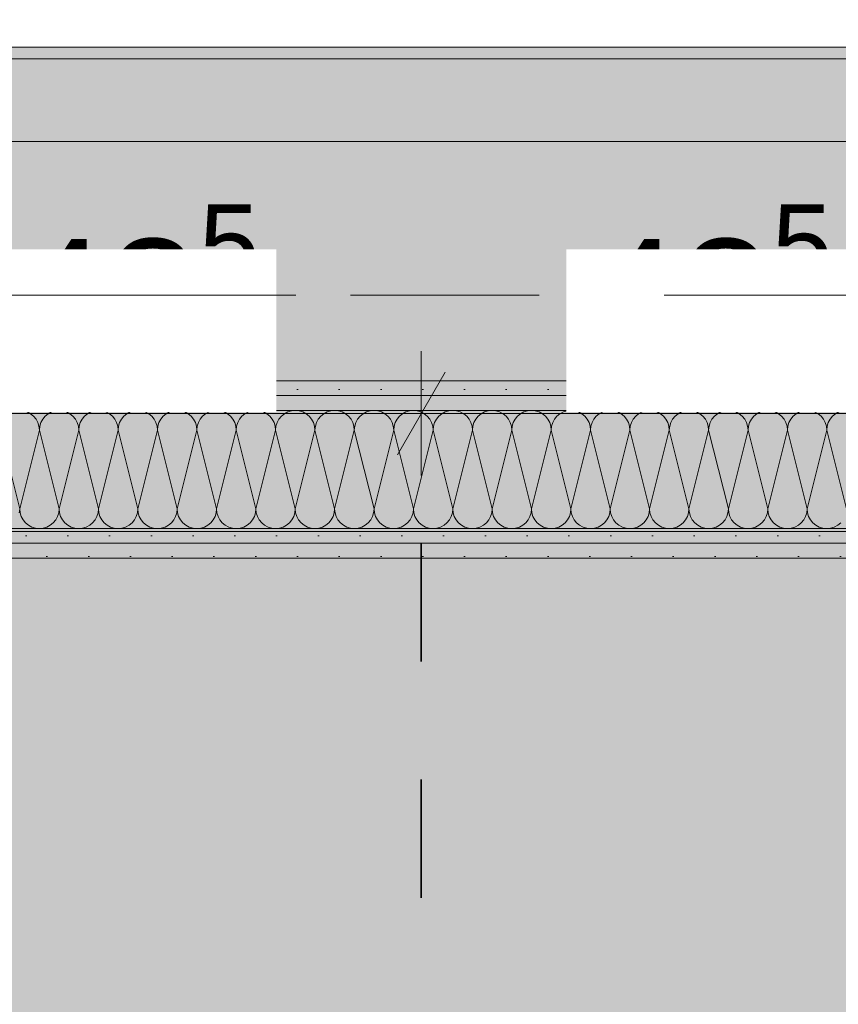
# Model space of a CAD drawing. Header units: metres. Extents: x -3.6 to 85.2, y -11 to 16.8.
# Tile 75 of 256: x 6.5 to 7.2, y 7.7 to 8.5. Entities that reach past the tile are written whole.
import ezdxf

# ---------------------------------------------------------------- set-up
doc = ezdxf.new("R2010")
doc.units = ezdxf.units.M
doc.header["$MEASUREMENT"] = 0
for name, pattern in [('Achse', [0.2, 0.1, -0.05, 0, -0.05]), ('Punktlinie weit', [0.06, 0.01, -0.05]), ('Strichlinie doppelt', [0.546806, 0.264583, -0.105833, 0.070556, -0.105833]), ('Wipeout_Contour', [1, 0, -1])]:
    doc.linetypes.add(name, pattern=pattern)
for name, color, linetype in [('154 - Bemaßung_ Beschriftung.Ausbau - Deckenspiegel', 7, 'Continuous'), ('451 - Universal.Achsen Raster', 7, 'Continuous'), ('608 - Struktur.Träger', 7, 'Continuous'), ('Neubau_606 - Struktur.Wand Innen Ausbau', 7, 'Continuous'), ('Neubau_651 - Abdeckung.Decke abgehängt_ bekleidet', 7, 'Continuous'), ('Neubau_653 - Abdeckung.TB Verkofferung', 7, 'Continuous')]:
    doc.layers.add(name, color=color, linetype=linetype)
doc.styles.add('ERSTELLTER_STIL_2', font='txt')
doc.dimstyles.new('ERSTELLTER_STIL__1', dxfattribs={"dimtxt": 0.1, "dimasz": 0.0532, "dimexe": 0.18, "dimexo": 0.0625, "dimgap": 0, "dimtad": 1, "dimtih": 1, "dimtoh": 1, "dimzin": 0, "dimdsep": 46, "dimtxsty": 'ERSTELLTER_STIL_2', "dimblk": 'ARROWHEAD_2', "dimblk1": 'ARROWHEAD_2', "dimblk2": 'ARROWHEAD_2', "dimcen": 0.09, "dimse1": 1, "dimse2": 1, "dimclrd": 7, "dimclre": 7, "dimclrt": 7, "dimazin": 0, "dimtfac": 1, "dimtdec": 4, "dimtmove": 0, "dimatfit": 3, "dimfxl": 1, "dimtolj": 1, "dimtzin": 0, "dimarcsym": 0})
pattern_1 = [(45, (0, 0), (-0.01767767, 0.01767767), [0, -0.025])]

# ---------------------------------------------------------------- blocks, each defined once
blk = doc.blocks.new('*X35')
at = {"layer": 'Neubau_606 - Struktur.Wand Innen Ausbau', "color": 7, "linetype": 'Continuous', "lineweight": 5}
for p, q in [((6.50325, 8.20216), (6.5, 8.20248)), ((6.50638, 8.20121), (6.50325, 8.20216)), ((6.50926, 8.19967), (6.50638, 8.20121)), ((6.51179, 8.1976), (6.50926, 8.19967)), ((6.52407, 8.19967), (6.52155, 8.1976)), ((6.52696, 8.20121), (6.52407, 8.19967)), ((6.53008, 8.20216), (6.52696, 8.20121)), ((6.53333, 8.20248), (6.53008, 8.20216)), ((6.53658, 8.20216), (6.53333, 8.20248)), ((6.53971, 8.20121), (6.53658, 8.20216)), ((6.54259, 8.19967), (6.53971, 8.20121)), ((6.54512, 8.1976), (6.54259, 8.19967)), ((6.55741, 8.19967), (6.55488, 8.1976)), ((6.56029, 8.20121), (6.55741, 8.19967)), ((6.56342, 8.20216), (6.56029, 8.20121)), ((6.56667, 8.20248), (6.56342, 8.20216)), ((6.56992, 8.20216), (6.56667, 8.20248)), ((6.57304, 8.20121), (6.56992, 8.20216)), ((6.57593, 8.19967), (6.57304, 8.20121)), ((6.57845, 8.1976), (6.57593, 8.19967)), ((6.59074, 8.19967), (6.58821, 8.1976)), ((6.59362, 8.20121), (6.59074, 8.19967)), ((6.59675, 8.20216), (6.59362, 8.20121)), ((6.6, 8.20248), (6.59675, 8.20216)), ((6.60325, 8.20216), (6.6, 8.20248)), ((6.60638, 8.20121), (6.60325, 8.20216)), ((6.60926, 8.19967), (6.60638, 8.20121)), ((6.61179, 8.1976), (6.60926, 8.19967)), ((6.62407, 8.19967), (6.62155, 8.1976)), ((6.62696, 8.20121), (6.62407, 8.19967)), ((6.63008, 8.20216), (6.62696, 8.20121)), ((6.63333, 8.20248), (6.63008, 8.20216)), ((6.63658, 8.20216), (6.63333, 8.20248)), ((6.63971, 8.20121), (6.63658, 8.20216)), ((6.64259, 8.19967), (6.63971, 8.20121)), ((6.64512, 8.1976), (6.64259, 8.19967)), ((6.65741, 8.19967), (6.65488, 8.1976)), ((6.66029, 8.20121), (6.65741, 8.19967)), ((6.66342, 8.20216), (6.66029, 8.20121)), ((6.66667, 8.20248), (6.66342, 8.20216)), ((6.66992, 8.20216), (6.66667, 8.20248)), ((6.67304, 8.20121), (6.66992, 8.20216)), ((6.67593, 8.19967), (6.67304, 8.20121)), ((6.67845, 8.1976), (6.67593, 8.19967)), ((6.69074, 8.19967), (6.68821, 8.1976)), ((6.69362, 8.20121), (6.69074, 8.19967)), ((6.69675, 8.20216), (6.69362, 8.20121)), ((6.7, 8.20248), (6.69675, 8.20216)), ((6.70325, 8.20216), (6.7, 8.20248)), ((6.70638, 8.20121), (6.70325, 8.20216)), ((6.70926, 8.19967), (6.70638, 8.20121)), ((6.71179, 8.1976), (6.70926, 8.19967)), ((6.72407, 8.19967), (6.72155, 8.1976)), ((6.72696, 8.20121), (6.72407, 8.19967)), ((6.73008, 8.20216), (6.72696, 8.20121)), ((6.73333, 8.20248), (6.73008, 8.20216)), ((6.73658, 8.20216), (6.73333, 8.20248)), ((6.73971, 8.20121), (6.73658, 8.20216)), ((6.74259, 8.19967), (6.73971, 8.20121)), ((6.74512, 8.1976), (6.74259, 8.19967)), ((6.75741, 8.19967), (6.75488, 8.1976)), ((6.76029, 8.20121), (6.75741, 8.19967)), ((6.76342, 8.20216), (6.76029, 8.20121)), ((6.76667, 8.20248), (6.76342, 8.20216)), ((6.76992, 8.20216), (6.76667, 8.20248)), ((6.77304, 8.20121), (6.76992, 8.20216)), ((6.77593, 8.19967), (6.77304, 8.20121)), ((6.77845, 8.1976), (6.77593, 8.19967)), ((6.79074, 8.19967), (6.78821, 8.1976)), ((6.79362, 8.20121), (6.79074, 8.19967)), ((6.79675, 8.20216), (6.79362, 8.20121)), ((6.8, 8.20248), (6.79675, 8.20216)), ((6.80325, 8.20216), (6.8, 8.20248)), ((6.80638, 8.20121), (6.80325, 8.20216)), ((6.80926, 8.19967), (6.80638, 8.20121)), ((6.81179, 8.1976), (6.80926, 8.19967)), ((6.82407, 8.19967), (6.82155, 8.1976)), ((6.82696, 8.20121), (6.82407, 8.19967)), ((6.83008, 8.20216), (6.82696, 8.20121)), ((6.83333, 8.20248), (6.83008, 8.20216)), ((6.83658, 8.20216), (6.83333, 8.20248)), ((6.83971, 8.20121), (6.83658, 8.20216)), ((6.84259, 8.19967), (6.83971, 8.20121)), ((6.84512, 8.1976), (6.84259, 8.19967)), ((6.85741, 8.19967), (6.85488, 8.1976)), ((6.86029, 8.20121), (6.85741, 8.19967)), ((6.86342, 8.20216), (6.86029, 8.20121)), ((6.86667, 8.20248), (6.86342, 8.20216)), ((6.86992, 8.20216), (6.86667, 8.20248)), ((6.87304, 8.20121), (6.86992, 8.20216)), ((6.87593, 8.19967), (6.87304, 8.20121)), ((6.87845, 8.1976), (6.87593, 8.19967)), ((6.89074, 8.19967), (6.88821, 8.1976)), ((6.89362, 8.20121), (6.89074, 8.19967)), ((6.89675, 8.20216), (6.89362, 8.20121)), ((6.9, 8.20248), (6.89675, 8.20216)), ((6.90325, 8.20216), (6.9, 8.20248)), ((6.90638, 8.20121), (6.90325, 8.20216)), ((6.90926, 8.19967), (6.90638, 8.20121)), ((6.91179, 8.1976), (6.90926, 8.19967)), ((6.92407, 8.19967), (6.92155, 8.1976)), ((6.92696, 8.20121), (6.92407, 8.19967)), ((6.93008, 8.20216), (6.92696, 8.20121)), ((6.93333, 8.20248), (6.93008, 8.20216)), ((6.93658, 8.20216), (6.93333, 8.20248)), ((6.93971, 8.20121), (6.93658, 8.20216)), ((6.94259, 8.19967), (6.93971, 8.20121)), ((6.94512, 8.1976), (6.94259, 8.19967)), ((6.95741, 8.19967), (6.95488, 8.1976)), ((6.96029, 8.20121), (6.95741, 8.19967)), ((6.96342, 8.20216), (6.96029, 8.20121)), ((6.96667, 8.20248), (6.96342, 8.20216)), ((6.96992, 8.20216), (6.96667, 8.20248)), ((6.97304, 8.20121), (6.96992, 8.20216)), ((6.97593, 8.19967), (6.97304, 8.20121)), ((6.97845, 8.1976), (6.97593, 8.19967)), ((6.99074, 8.19967), (6.98821, 8.1976)), ((6.99362, 8.20121), (6.99074, 8.19967)), ((6.99675, 8.20216), (6.99362, 8.20121)), ((7, 8.20248), (6.99675, 8.20216)), ((7.00325, 8.20216), (7, 8.20248)), ((7.00638, 8.20121), (7.00325, 8.20216)), ((7.00926, 8.19967), (7.00638, 8.20121)), ((7.01179, 8.1976), (7.00926, 8.19967)), ((7.02407, 8.19967), (7.02155, 8.1976)), ((7.02696, 8.20121), (7.02407, 8.19967)), ((7.03008, 8.20216), (7.02696, 8.20121)), ((7.03333, 8.20248), (7.03008, 8.20216)), ((7.03658, 8.20216), (7.03333, 8.20248)), ((7.03971, 8.20121), (7.03658, 8.20216)), ((7.04259, 8.19967), (7.03971, 8.20121)), ((7.04512, 8.1976), (7.04259, 8.19967)), ((7.05741, 8.19967), (7.05488, 8.1976)), ((7.06029, 8.20121), (7.05741, 8.19967)), ((7.06342, 8.20216), (7.06029, 8.20121)), ((7.06667, 8.20248), (7.06342, 8.20216)), ((7.06992, 8.20216), (7.06667, 8.20248)), ((7.07304, 8.20121), (7.06992, 8.20216)), ((7.07593, 8.19967), (7.07304, 8.20121)), ((7.07845, 8.1976), (7.07593, 8.19967)), ((7.09074, 8.19967), (7.08821, 8.1976)), ((7.09362, 8.20121), (7.09074, 8.19967)), ((7.09675, 8.20216), (7.09362, 8.20121)), ((7.1, 8.20248), (7.09675, 8.20216)), ((7.10325, 8.20216), (7.1, 8.20248)), ((7.10638, 8.20121), (7.10325, 8.20216)), ((7.10926, 8.19967), (7.10638, 8.20121)), ((7.11179, 8.1976), (7.10926, 8.19967)), ((7.12407, 8.19967), (7.12155, 8.1976)), ((7.12696, 8.20121), (7.12407, 8.19967)), ((7.13008, 8.20216), (7.12696, 8.20121)), ((7.13333, 8.20248), (7.13008, 8.20216)), ((7.13658, 8.20216), (7.13333, 8.20248)), ((7.13971, 8.20121), (7.13658, 8.20216)), ((7.14259, 8.19967), (7.13971, 8.20121)), ((7.14512, 8.1976), (7.14259, 8.19967)), ((7.15741, 8.19967), (7.15488, 8.1976)), ((7.16029, 8.20121), (7.15741, 8.19967)), ((7.16342, 8.20216), (7.16029, 8.20121)), ((7.16667, 8.20248), (7.16342, 8.20216)), ((7.16992, 8.20216), (7.16667, 8.20248)), ((7.17304, 8.20121), (7.16992, 8.20216)), ((7.17593, 8.19967), (7.17304, 8.20121)), ((7.17845, 8.1976), (7.17593, 8.19967)), ((7.19074, 8.19967), (7.18821, 8.1976)), ((7.19362, 8.20121), (7.19074, 8.19967)), ((6.51386, 8.19508), (6.51179, 8.1976)), ((6.5154, 8.19219), (6.51386, 8.19508)), ((6.51635, 8.18907), (6.5154, 8.19219)), ((6.51794, 8.19219), (6.51699, 8.18907)), ((6.51948, 8.19508), (6.51794, 8.19219)), ((6.52155, 8.1976), (6.51948, 8.19508)), ((6.54719, 8.19508), (6.54512, 8.1976)), ((6.54873, 8.19219), (6.54719, 8.19508)), ((6.54968, 8.18907), (6.54873, 8.19219)), ((6.55127, 8.19219), (6.55032, 8.18907)), ((6.55281, 8.19508), (6.55127, 8.19219)), ((6.55488, 8.1976), (6.55281, 8.19508)), ((6.58052, 8.19508), (6.57845, 8.1976)), ((6.58206, 8.19219), (6.58052, 8.19508)), ((6.58301, 8.18907), (6.58206, 8.19219)), ((6.5846, 8.19219), (6.58365, 8.18907)), ((6.58614, 8.19508), (6.5846, 8.19219)), ((6.58821, 8.1976), (6.58614, 8.19508)), ((6.61386, 8.19508), (6.61179, 8.1976)), ((6.6154, 8.19219), (6.61386, 8.19508)), ((6.61635, 8.18907), (6.6154, 8.19219)), ((6.61794, 8.19219), (6.61699, 8.18907)), ((6.61948, 8.19508), (6.61794, 8.19219)), ((6.62155, 8.1976), (6.61948, 8.19508)), ((6.64719, 8.19508), (6.64512, 8.1976)), ((6.64873, 8.19219), (6.64719, 8.19508)), ((6.64968, 8.18907), (6.64873, 8.19219)), ((6.65127, 8.19219), (6.65032, 8.18907)), ((6.65281, 8.19508), (6.65127, 8.19219)), ((6.65488, 8.1976), (6.65281, 8.19508)), ((6.68052, 8.19508), (6.67845, 8.1976)), ((6.68206, 8.19219), (6.68052, 8.19508)), ((6.68301, 8.18907), (6.68206, 8.19219)), ((6.6846, 8.19219), (6.68365, 8.18907)), ((6.68614, 8.19508), (6.6846, 8.19219)), ((6.68821, 8.1976), (6.68614, 8.19508)), ((6.71386, 8.19508), (6.71179, 8.1976)), ((6.7154, 8.19219), (6.71386, 8.19508)), ((6.71635, 8.18907), (6.7154, 8.19219)), ((6.71794, 8.19219), (6.71699, 8.18907)), ((6.71948, 8.19508), (6.71794, 8.19219)), ((6.72155, 8.1976), (6.71948, 8.19508)), ((6.74719, 8.19508), (6.74512, 8.1976)), ((6.74873, 8.19219), (6.74719, 8.19508)), ((6.74968, 8.18907), (6.74873, 8.19219)), ((6.75127, 8.19219), (6.75032, 8.18907)), ((6.75281, 8.19508), (6.75127, 8.19219)), ((6.75488, 8.1976), (6.75281, 8.19508)), ((6.78052, 8.19508), (6.77845, 8.1976)), ((6.78206, 8.19219), (6.78052, 8.19508)), ((6.78301, 8.18907), (6.78206, 8.19219)), ((6.7846, 8.19219), (6.78365, 8.18907)), ((6.78614, 8.19508), (6.7846, 8.19219)), ((6.78821, 8.1976), (6.78614, 8.19508)), ((6.81386, 8.19508), (6.81179, 8.1976)), ((6.8154, 8.19219), (6.81386, 8.19508)), ((6.81635, 8.18907), (6.8154, 8.19219)), ((6.81794, 8.19219), (6.81699, 8.18907)), ((6.81948, 8.19508), (6.81794, 8.19219)), ((6.82155, 8.1976), (6.81948, 8.19508)), ((6.84719, 8.19508), (6.84512, 8.1976)), ((6.84873, 8.19219), (6.84719, 8.19508)), ((6.84968, 8.18907), (6.84873, 8.19219)), ((6.85127, 8.19219), (6.85032, 8.18907)), ((6.85281, 8.19508), (6.85127, 8.19219)), ((6.85488, 8.1976), (6.85281, 8.19508)), ((6.88052, 8.19508), (6.87845, 8.1976)), ((6.88206, 8.19219), (6.88052, 8.19508)), ((6.88301, 8.18907), (6.88206, 8.19219)), ((6.8846, 8.19219), (6.88365, 8.18907)), ((6.88614, 8.19508), (6.8846, 8.19219)), ((6.88821, 8.1976), (6.88614, 8.19508)), ((6.91386, 8.19508), (6.91179, 8.1976)), ((6.9154, 8.19219), (6.91386, 8.19508)), ((6.91635, 8.18907), (6.9154, 8.19219)), ((6.91794, 8.19219), (6.91699, 8.18907)), ((6.91948, 8.19508), (6.91794, 8.19219)), ((6.92155, 8.1976), (6.91948, 8.19508)), ((6.94719, 8.19508), (6.94512, 8.1976)), ((6.94873, 8.19219), (6.94719, 8.19508)), ((6.94968, 8.18907), (6.94873, 8.19219)), ((6.95127, 8.19219), (6.95032, 8.18907)), ((6.95281, 8.19508), (6.95127, 8.19219)), ((6.95488, 8.1976), (6.95281, 8.19508)), ((6.98052, 8.19508), (6.97845, 8.1976)), ((6.98206, 8.19219), (6.98052, 8.19508)), ((6.98301, 8.18907), (6.98206, 8.19219)), ((6.9846, 8.19219), (6.98365, 8.18907)), ((6.98614, 8.19508), (6.9846, 8.19219)), ((6.98821, 8.1976), (6.98614, 8.19508)), ((7.01386, 8.19508), (7.01179, 8.1976)), ((7.0154, 8.19219), (7.01386, 8.19508)), ((7.01635, 8.18907), (7.0154, 8.19219)), ((7.01794, 8.19219), (7.01699, 8.18907)), ((7.01948, 8.19508), (7.01794, 8.19219)), ((7.02155, 8.1976), (7.01948, 8.19508)), ((7.04719, 8.19508), (7.04512, 8.1976)), ((7.04873, 8.19219), (7.04719, 8.19508)), ((7.04968, 8.18907), (7.04873, 8.19219)), ((7.05127, 8.19219), (7.05032, 8.18907)), ((7.05281, 8.19508), (7.05127, 8.19219)), ((7.05488, 8.1976), (7.05281, 8.19508)), ((7.08052, 8.19508), (7.07845, 8.1976)), ((7.08206, 8.19219), (7.08052, 8.19508)), ((7.08301, 8.18907), (7.08206, 8.19219)), ((7.0846, 8.19219), (7.08365, 8.18907)), ((7.08614, 8.19508), (7.0846, 8.19219)), ((7.08821, 8.1976), (7.08614, 8.19508)), ((7.11386, 8.19508), (7.11179, 8.1976)), ((7.1154, 8.19219), (7.11386, 8.19508)), ((7.11635, 8.18907), (7.1154, 8.19219)), ((7.11794, 8.19219), (7.11699, 8.18907)), ((7.11948, 8.19508), (7.11794, 8.19219)), ((7.12155, 8.1976), (7.11948, 8.19508)), ((7.14719, 8.19508), (7.14512, 8.1976)), ((7.14873, 8.19219), (7.14719, 8.19508)), ((7.14968, 8.18907), (7.14873, 8.19219)), ((7.15127, 8.19219), (7.15032, 8.18907)), ((7.15281, 8.19508), (7.15127, 8.19219)), ((7.15488, 8.1976), (7.15281, 8.19508)), ((7.18052, 8.19508), (7.17845, 8.1976)), ((7.18206, 8.19219), (7.18052, 8.19508)), ((7.18301, 8.18907), (7.18206, 8.19219)), ((7.1846, 8.19219), (7.18365, 8.18907)), ((7.18614, 8.19508), (7.1846, 8.19219)), ((7.18821, 8.1976), (7.18614, 8.19508)), ((6.5, 8.11915), (6.48333, 8.18582)), ((6.5, 8.11915), (6.51667, 8.18582)), ((6.51667, 8.18582), (6.51635, 8.18907)), ((6.51699, 8.18907), (6.51667, 8.18582)), ((6.53333, 8.11915), (6.51667, 8.18582)), ((6.53333, 8.11915), (6.55, 8.18582)), ((6.55, 8.18582), (6.54968, 8.18907)), ((6.55032, 8.18907), (6.55, 8.18582)), ((6.56667, 8.11915), (6.55, 8.18582)), ((6.56667, 8.11915), (6.58333, 8.18582)), ((6.58333, 8.18582), (6.58301, 8.18907)), ((6.58365, 8.18907), (6.58333, 8.18582)), ((6.6, 8.11915), (6.58333, 8.18582)), ((6.6, 8.11915), (6.61667, 8.18582)), ((6.61667, 8.18582), (6.61635, 8.18907)), ((6.61699, 8.18907), (6.61667, 8.18582)), ((6.63333, 8.11915), (6.61667, 8.18582)), ((6.63333, 8.11915), (6.65, 8.18582)), ((6.65, 8.18582), (6.64968, 8.18907)), ((6.65032, 8.18907), (6.65, 8.18582)), ((6.66667, 8.11915), (6.65, 8.18582)), ((6.66667, 8.11915), (6.68333, 8.18582)), ((6.68333, 8.18582), (6.68301, 8.18907)), ((6.68365, 8.18907), (6.68333, 8.18582)), ((6.7, 8.11915), (6.68333, 8.18582)), ((6.7, 8.11915), (6.71667, 8.18582)), ((6.71667, 8.18582), (6.71635, 8.18907)), ((6.71699, 8.18907), (6.71667, 8.18582)), ((6.73333, 8.11915), (6.71667, 8.18582)), ((6.73333, 8.11915), (6.75, 8.18582)), ((6.75, 8.18582), (6.74968, 8.18907)), ((6.75032, 8.18907), (6.75, 8.18582)), ((6.76667, 8.11915), (6.75, 8.18582)), ((6.76667, 8.11915), (6.78333, 8.18582)), ((6.78333, 8.18582), (6.78301, 8.18907)), ((6.78365, 8.18907), (6.78333, 8.18582)), ((6.8, 8.11915), (6.78333, 8.18582)), ((6.8, 8.11915), (6.81667, 8.18582)), ((6.81667, 8.18582), (6.81635, 8.18907)), ((6.81699, 8.18907), (6.81667, 8.18582)), ((6.83333, 8.11915), (6.81667, 8.18582)), ((6.83333, 8.11915), (6.85, 8.18582)), ((6.85, 8.18582), (6.84968, 8.18907)), ((6.85032, 8.18907), (6.85, 8.18582)), ((6.86667, 8.11915), (6.85, 8.18582)), ((6.86667, 8.11915), (6.88333, 8.18582)), ((6.88333, 8.18582), (6.88301, 8.18907)), ((6.88365, 8.18907), (6.88333, 8.18582)), ((6.9, 8.11915), (6.88333, 8.18582)), ((6.9, 8.11915), (6.91667, 8.18582)), ((6.91667, 8.18582), (6.91635, 8.18907)), ((6.91699, 8.18907), (6.91667, 8.18582)), ((6.93333, 8.11915), (6.91667, 8.18582)), ((6.93333, 8.11915), (6.95, 8.18582)), ((6.95, 8.18582), (6.94968, 8.18907)), ((6.95032, 8.18907), (6.95, 8.18582)), ((6.96667, 8.11915), (6.95, 8.18582)), ((6.96667, 8.11915), (6.98333, 8.18582)), ((6.98333, 8.18582), (6.98301, 8.18907)), ((6.98365, 8.18907), (6.98333, 8.18582)), ((7, 8.11915), (6.98333, 8.18582)), ((7, 8.11915), (7.01667, 8.18582)), ((7.01667, 8.18582), (7.01635, 8.18907)), ((7.01699, 8.18907), (7.01667, 8.18582)), ((7.03333, 8.11915), (7.01667, 8.18582)), ((7.03333, 8.11915), (7.05, 8.18582)), ((7.05, 8.18582), (7.04968, 8.18907)), ((7.05032, 8.18907), (7.05, 8.18582)), ((7.06667, 8.11915), (7.05, 8.18582)), ((7.06667, 8.11915), (7.08333, 8.18582)), ((7.08333, 8.18582), (7.08301, 8.18907)), ((7.08365, 8.18907), (7.08333, 8.18582)), ((7.1, 8.11915), (7.08333, 8.18582)), ((7.1, 8.11915), (7.11667, 8.18582)), ((7.11667, 8.18582), (7.11635, 8.18907)), ((7.11699, 8.18907), (7.11667, 8.18582)), ((7.13333, 8.11915), (7.11667, 8.18582)), ((7.13333, 8.11915), (7.15, 8.18582)), ((7.15, 8.18582), (7.14968, 8.18907)), ((7.15032, 8.18907), (7.15, 8.18582)), ((7.16667, 8.11915), (7.15, 8.18582)), ((7.16667, 8.11915), (7.18333, 8.18582)), ((7.18333, 8.18582), (7.18301, 8.18907)), ((7.18365, 8.18907), (7.18333, 8.18582)), ((7.2, 8.11915), (7.18333, 8.18582)), ((6.49968, 8.1159), (6.5, 8.11915)), ((6.5, 8.11915), (6.50032, 8.1159)), ((6.53301, 8.1159), (6.53333, 8.11915)), ((6.53333, 8.11915), (6.53365, 8.1159)), ((6.56635, 8.1159), (6.56667, 8.11915)), ((6.56667, 8.11915), (6.56699, 8.1159)), ((6.59968, 8.1159), (6.6, 8.11915)), ((6.6, 8.11915), (6.60032, 8.1159)), ((6.63301, 8.1159), (6.63333, 8.11915)), ((6.63333, 8.11915), (6.63365, 8.1159)), ((6.66635, 8.1159), (6.66667, 8.11915)), ((6.66667, 8.11915), (6.66699, 8.1159)), ((6.69968, 8.1159), (6.7, 8.11915)), ((6.7, 8.11915), (6.70032, 8.1159)), ((6.73301, 8.1159), (6.73333, 8.11915)), ((6.73333, 8.11915), (6.73365, 8.1159)), ((6.76635, 8.1159), (6.76667, 8.11915)), ((6.76667, 8.11915), (6.76699, 8.1159)), ((6.79968, 8.1159), (6.8, 8.11915)), ((6.8, 8.11915), (6.80032, 8.1159)), ((6.83301, 8.1159), (6.83333, 8.11915)), ((6.83333, 8.11915), (6.83365, 8.1159)), ((6.86635, 8.1159), (6.86667, 8.11915)), ((6.86667, 8.11915), (6.86699, 8.1159)), ((6.89968, 8.1159), (6.9, 8.11915)), ((6.9, 8.11915), (6.90032, 8.1159)), ((6.93301, 8.1159), (6.93333, 8.11915)), ((6.93333, 8.11915), (6.93365, 8.1159)), ((6.96635, 8.1159), (6.96667, 8.11915)), ((6.96667, 8.11915), (6.96699, 8.1159)), ((6.99968, 8.1159), (7, 8.11915)), ((7, 8.11915), (7.00032, 8.1159)), ((7.03301, 8.1159), (7.03333, 8.11915)), ((7.03333, 8.11915), (7.03365, 8.1159)), ((7.06635, 8.1159), (7.06667, 8.11915)), ((7.06667, 8.11915), (7.06699, 8.1159)), ((7.09968, 8.1159), (7.1, 8.11915)), ((7.1, 8.11915), (7.10032, 8.1159)), ((7.13301, 8.1159), (7.13333, 8.11915)), ((7.13333, 8.11915), (7.13365, 8.1159)), ((7.16635, 8.1159), (7.16667, 8.11915)), ((7.16667, 8.11915), (7.16699, 8.1159)), ((6.50032, 8.1159), (6.50127, 8.11277)), ((6.50127, 8.11277), (6.50281, 8.10989)), ((6.50281, 8.10989), (6.50488, 8.10736)), ((6.52845, 8.10736), (6.53052, 8.10989)), ((6.53052, 8.10989), (6.53206, 8.11277)), ((6.53206, 8.11277), (6.53301, 8.1159)), ((6.53365, 8.1159), (6.5346, 8.11277)), ((6.5346, 8.11277), (6.53614, 8.10989)), ((6.53614, 8.10989), (6.53821, 8.10736)), ((6.56179, 8.10736), (6.56386, 8.10989)), ((6.56386, 8.10989), (6.5654, 8.11277)), ((6.5654, 8.11277), (6.56635, 8.1159)), ((6.56699, 8.1159), (6.56794, 8.11277)), ((6.56794, 8.11277), (6.56948, 8.10989)), ((6.56948, 8.10989), (6.57155, 8.10736)), ((6.59512, 8.10736), (6.59719, 8.10989)), ((6.59719, 8.10989), (6.59873, 8.11277)), ((6.59873, 8.11277), (6.59968, 8.1159)), ((6.60032, 8.1159), (6.60127, 8.11277)), ((6.60127, 8.11277), (6.60281, 8.10989)), ((6.60281, 8.10989), (6.60488, 8.10736)), ((6.62845, 8.10736), (6.63052, 8.10989)), ((6.63052, 8.10989), (6.63206, 8.11277)), ((6.63206, 8.11277), (6.63301, 8.1159)), ((6.63365, 8.1159), (6.6346, 8.11277)), ((6.6346, 8.11277), (6.63614, 8.10989)), ((6.63614, 8.10989), (6.63821, 8.10736)), ((6.66179, 8.10736), (6.66386, 8.10989)), ((6.66386, 8.10989), (6.6654, 8.11277)), ((6.6654, 8.11277), (6.66635, 8.1159)), ((6.66699, 8.1159), (6.66794, 8.11277)), ((6.66794, 8.11277), (6.66948, 8.10989)), ((6.66948, 8.10989), (6.67155, 8.10736)), ((6.69512, 8.10736), (6.69719, 8.10989)), ((6.69719, 8.10989), (6.69873, 8.11277)), ((6.69873, 8.11277), (6.69968, 8.1159)), ((6.70032, 8.1159), (6.70127, 8.11277)), ((6.70127, 8.11277), (6.70281, 8.10989)), ((6.70281, 8.10989), (6.70488, 8.10736)), ((6.72845, 8.10736), (6.73052, 8.10989)), ((6.73052, 8.10989), (6.73206, 8.11277)), ((6.73206, 8.11277), (6.73301, 8.1159)), ((6.73365, 8.1159), (6.7346, 8.11277)), ((6.7346, 8.11277), (6.73614, 8.10989)), ((6.73614, 8.10989), (6.73821, 8.10736)), ((6.76179, 8.10736), (6.76386, 8.10989)), ((6.76386, 8.10989), (6.7654, 8.11277)), ((6.7654, 8.11277), (6.76635, 8.1159)), ((6.76699, 8.1159), (6.76794, 8.11277)), ((6.76794, 8.11277), (6.76948, 8.10989)), ((6.76948, 8.10989), (6.77155, 8.10736)), ((6.79512, 8.10736), (6.79719, 8.10989)), ((6.79719, 8.10989), (6.79873, 8.11277)), ((6.79873, 8.11277), (6.79968, 8.1159)), ((6.80032, 8.1159), (6.80127, 8.11277)), ((6.80127, 8.11277), (6.80281, 8.10989)), ((6.80281, 8.10989), (6.80488, 8.10736)), ((6.82845, 8.10736), (6.83052, 8.10989)), ((6.83052, 8.10989), (6.83206, 8.11277)), ((6.83206, 8.11277), (6.83301, 8.1159)), ((6.83365, 8.1159), (6.8346, 8.11277)), ((6.8346, 8.11277), (6.83614, 8.10989)), ((6.83614, 8.10989), (6.83821, 8.10736)), ((6.86179, 8.10736), (6.86386, 8.10989)), ((6.86386, 8.10989), (6.8654, 8.11277)), ((6.8654, 8.11277), (6.86635, 8.1159)), ((6.86699, 8.1159), (6.86794, 8.11277)), ((6.86794, 8.11277), (6.86948, 8.10989)), ((6.86948, 8.10989), (6.87155, 8.10736)), ((6.89512, 8.10736), (6.89719, 8.10989)), ((6.89719, 8.10989), (6.89873, 8.11277)), ((6.89873, 8.11277), (6.89968, 8.1159)), ((6.90032, 8.1159), (6.90127, 8.11277)), ((6.90127, 8.11277), (6.90281, 8.10989)), ((6.90281, 8.10989), (6.90488, 8.10736)), ((6.92845, 8.10736), (6.93052, 8.10989)), ((6.93052, 8.10989), (6.93206, 8.11277)), ((6.93206, 8.11277), (6.93301, 8.1159)), ((6.93365, 8.1159), (6.9346, 8.11277)), ((6.9346, 8.11277), (6.93614, 8.10989)), ((6.93614, 8.10989), (6.93821, 8.10736)), ((6.96179, 8.10736), (6.96386, 8.10989)), ((6.96386, 8.10989), (6.9654, 8.11277)), ((6.9654, 8.11277), (6.96635, 8.1159)), ((6.96699, 8.1159), (6.96794, 8.11277)), ((6.96794, 8.11277), (6.96948, 8.10989)), ((6.96948, 8.10989), (6.97155, 8.10736)), ((6.99512, 8.10736), (6.99719, 8.10989)), ((6.99719, 8.10989), (6.99873, 8.11277)), ((6.99873, 8.11277), (6.99968, 8.1159)), ((7.00032, 8.1159), (7.00127, 8.11277)), ((7.00127, 8.11277), (7.00281, 8.10989)), ((7.00281, 8.10989), (7.00488, 8.10736)), ((7.02845, 8.10736), (7.03052, 8.10989)), ((7.03052, 8.10989), (7.03206, 8.11277)), ((7.03206, 8.11277), (7.03301, 8.1159)), ((7.03365, 8.1159), (7.0346, 8.11277)), ((7.0346, 8.11277), (7.03614, 8.10989)), ((7.03614, 8.10989), (7.03821, 8.10736)), ((7.06179, 8.10736), (7.06386, 8.10989)), ((7.06386, 8.10989), (7.0654, 8.11277)), ((7.0654, 8.11277), (7.06635, 8.1159)), ((7.06699, 8.1159), (7.06794, 8.11277)), ((7.06794, 8.11277), (7.06948, 8.10989)), ((7.06948, 8.10989), (7.07155, 8.10736)), ((7.09512, 8.10736), (7.09719, 8.10989)), ((7.09719, 8.10989), (7.09873, 8.11277)), ((7.09873, 8.11277), (7.09968, 8.1159)), ((7.10032, 8.1159), (7.10127, 8.11277)), ((7.10127, 8.11277), (7.10281, 8.10989)), ((7.10281, 8.10989), (7.10488, 8.10736)), ((7.12845, 8.10736), (7.13052, 8.10989)), ((7.13052, 8.10989), (7.13206, 8.11277)), ((7.13206, 8.11277), (7.13301, 8.1159)), ((7.13365, 8.1159), (7.1346, 8.11277)), ((7.1346, 8.11277), (7.13614, 8.10989)), ((7.13614, 8.10989), (7.13821, 8.10736)), ((7.16179, 8.10736), (7.16386, 8.10989)), ((7.16386, 8.10989), (7.1654, 8.11277)), ((7.1654, 8.11277), (7.16635, 8.1159)), ((7.16699, 8.1159), (7.16794, 8.11277)), ((7.16794, 8.11277), (7.16948, 8.10989)), ((7.16948, 8.10989), (7.17155, 8.10736)), ((6.50488, 8.10736), (6.50741, 8.10529)), ((6.50741, 8.10529), (6.51029, 8.10375)), ((6.51029, 8.10375), (6.51342, 8.1028)), ((6.51342, 8.1028), (6.51667, 8.10248)), ((6.51667, 8.10248), (6.51992, 8.1028)), ((6.51992, 8.1028), (6.52304, 8.10375)), ((6.52304, 8.10375), (6.52593, 8.10529)), ((6.52593, 8.10529), (6.52845, 8.10736)), ((6.53821, 8.10736), (6.54074, 8.10529)), ((6.54074, 8.10529), (6.54362, 8.10375)), ((6.54362, 8.10375), (6.54675, 8.1028)), ((6.54675, 8.1028), (6.55, 8.10248)), ((6.55, 8.10248), (6.55325, 8.1028)), ((6.55325, 8.1028), (6.55638, 8.10375)), ((6.55638, 8.10375), (6.55926, 8.10529)), ((6.55926, 8.10529), (6.56179, 8.10736)), ((6.57155, 8.10736), (6.57407, 8.10529)), ((6.57407, 8.10529), (6.57696, 8.10375)), ((6.57696, 8.10375), (6.58008, 8.1028)), ((6.58008, 8.1028), (6.58333, 8.10248)), ((6.58333, 8.10248), (6.58658, 8.1028)), ((6.58658, 8.1028), (6.58971, 8.10375)), ((6.58971, 8.10375), (6.59259, 8.10529)), ((6.59259, 8.10529), (6.59512, 8.10736)), ((6.60488, 8.10736), (6.60741, 8.10529)), ((6.60741, 8.10529), (6.61029, 8.10375)), ((6.61029, 8.10375), (6.61342, 8.1028)), ((6.61342, 8.1028), (6.61667, 8.10248)), ((6.61667, 8.10248), (6.61992, 8.1028)), ((6.61992, 8.1028), (6.62304, 8.10375)), ((6.62304, 8.10375), (6.62593, 8.10529)), ((6.62593, 8.10529), (6.62845, 8.10736)), ((6.63821, 8.10736), (6.64074, 8.10529)), ((6.64074, 8.10529), (6.64362, 8.10375)), ((6.64362, 8.10375), (6.64675, 8.1028)), ((6.64675, 8.1028), (6.65, 8.10248)), ((6.65, 8.10248), (6.65325, 8.1028)), ((6.65325, 8.1028), (6.65638, 8.10375)), ((6.65638, 8.10375), (6.65926, 8.10529)), ((6.65926, 8.10529), (6.66179, 8.10736)), ((6.67155, 8.10736), (6.67407, 8.10529)), ((6.67407, 8.10529), (6.67696, 8.10375)), ((6.67696, 8.10375), (6.68008, 8.1028)), ((6.68008, 8.1028), (6.68333, 8.10248)), ((6.68333, 8.10248), (6.68658, 8.1028)), ((6.68658, 8.1028), (6.68971, 8.10375)), ((6.68971, 8.10375), (6.69259, 8.10529)), ((6.69259, 8.10529), (6.69512, 8.10736)), ((6.70488, 8.10736), (6.70741, 8.10529)), ((6.70741, 8.10529), (6.71029, 8.10375)), ((6.71029, 8.10375), (6.71342, 8.1028)), ((6.71342, 8.1028), (6.71667, 8.10248)), ((6.71667, 8.10248), (6.71992, 8.1028)), ((6.71992, 8.1028), (6.72304, 8.10375)), ((6.72304, 8.10375), (6.72593, 8.10529)), ((6.72593, 8.10529), (6.72845, 8.10736)), ((6.73821, 8.10736), (6.74074, 8.10529)), ((6.74074, 8.10529), (6.74362, 8.10375)), ((6.74362, 8.10375), (6.74675, 8.1028)), ((6.74675, 8.1028), (6.75, 8.10248)), ((6.75, 8.10248), (6.75325, 8.1028)), ((6.75325, 8.1028), (6.75638, 8.10375)), ((6.75638, 8.10375), (6.75926, 8.10529)), ((6.75926, 8.10529), (6.76179, 8.10736)), ((6.77155, 8.10736), (6.77407, 8.10529)), ((6.77407, 8.10529), (6.77696, 8.10375)), ((6.77696, 8.10375), (6.78008, 8.1028)), ((6.78008, 8.1028), (6.78333, 8.10248)), ((6.78333, 8.10248), (6.78658, 8.1028)), ((6.78658, 8.1028), (6.78971, 8.10375)), ((6.78971, 8.10375), (6.79259, 8.10529)), ((6.79259, 8.10529), (6.79512, 8.10736)), ((6.80488, 8.10736), (6.80741, 8.10529)), ((6.80741, 8.10529), (6.81029, 8.10375)), ((6.81029, 8.10375), (6.81342, 8.1028)), ((6.81342, 8.1028), (6.81667, 8.10248)), ((6.81667, 8.10248), (6.81992, 8.1028)), ((6.81992, 8.1028), (6.82304, 8.10375)), ((6.82304, 8.10375), (6.82593, 8.10529)), ((6.82593, 8.10529), (6.82845, 8.10736)), ((6.83821, 8.10736), (6.84074, 8.10529)), ((6.84074, 8.10529), (6.84362, 8.10375)), ((6.84362, 8.10375), (6.84675, 8.1028)), ((6.84675, 8.1028), (6.85, 8.10248)), ((6.85, 8.10248), (6.85325, 8.1028)), ((6.85325, 8.1028), (6.85638, 8.10375)), ((6.85638, 8.10375), (6.85926, 8.10529)), ((6.85926, 8.10529), (6.86179, 8.10736)), ((6.87155, 8.10736), (6.87407, 8.10529)), ((6.87407, 8.10529), (6.87696, 8.10375)), ((6.87696, 8.10375), (6.88008, 8.1028)), ((6.88008, 8.1028), (6.88333, 8.10248)), ((6.88333, 8.10248), (6.88658, 8.1028)), ((6.88658, 8.1028), (6.88971, 8.10375)), ((6.88971, 8.10375), (6.89259, 8.10529)), ((6.89259, 8.10529), (6.89512, 8.10736)), ((6.90488, 8.10736), (6.90741, 8.10529)), ((6.90741, 8.10529), (6.91029, 8.10375)), ((6.91029, 8.10375), (6.91342, 8.1028)), ((6.91342, 8.1028), (6.91667, 8.10248)), ((6.91667, 8.10248), (6.91992, 8.1028)), ((6.91992, 8.1028), (6.92304, 8.10375)), ((6.92304, 8.10375), (6.92593, 8.10529)), ((6.92593, 8.10529), (6.92845, 8.10736)), ((6.93821, 8.10736), (6.94074, 8.10529)), ((6.94074, 8.10529), (6.94362, 8.10375)), ((6.94362, 8.10375), (6.94675, 8.1028)), ((6.94675, 8.1028), (6.95, 8.10248)), ((6.95, 8.10248), (6.95325, 8.1028)), ((6.95325, 8.1028), (6.95638, 8.10375)), ((6.95638, 8.10375), (6.95926, 8.10529)), ((6.95926, 8.10529), (6.96179, 8.10736)), ((6.97155, 8.10736), (6.97407, 8.10529)), ((6.97407, 8.10529), (6.97696, 8.10375)), ((6.97696, 8.10375), (6.98008, 8.1028)), ((6.98008, 8.1028), (6.98333, 8.10248)), ((6.98333, 8.10248), (6.98658, 8.1028)), ((6.98658, 8.1028), (6.98971, 8.10375)), ((6.98971, 8.10375), (6.99259, 8.10529)), ((6.99259, 8.10529), (6.99512, 8.10736)), ((7.00488, 8.10736), (7.00741, 8.10529)), ((7.00741, 8.10529), (7.01029, 8.10375)), ((7.01029, 8.10375), (7.01342, 8.1028)), ((7.01342, 8.1028), (7.01667, 8.10248)), ((7.01667, 8.10248), (7.01992, 8.1028)), ((7.01992, 8.1028), (7.02304, 8.10375)), ((7.02304, 8.10375), (7.02593, 8.10529)), ((7.02593, 8.10529), (7.02845, 8.10736)), ((7.03821, 8.10736), (7.04074, 8.10529)), ((7.04074, 8.10529), (7.04362, 8.10375)), ((7.04362, 8.10375), (7.04675, 8.1028)), ((7.04675, 8.1028), (7.05, 8.10248)), ((7.05, 8.10248), (7.05325, 8.1028)), ((7.05325, 8.1028), (7.05638, 8.10375)), ((7.05638, 8.10375), (7.05926, 8.10529)), ((7.05926, 8.10529), (7.06179, 8.10736)), ((7.07155, 8.10736), (7.07407, 8.10529)), ((7.07407, 8.10529), (7.07696, 8.10375)), ((7.07696, 8.10375), (7.08008, 8.1028)), ((7.08008, 8.1028), (7.08333, 8.10248)), ((7.08333, 8.10248), (7.08658, 8.1028)), ((7.08658, 8.1028), (7.08971, 8.10375)), ((7.08971, 8.10375), (7.09259, 8.10529)), ((7.09259, 8.10529), (7.09512, 8.10736)), ((7.10488, 8.10736), (7.10741, 8.10529)), ((7.10741, 8.10529), (7.11029, 8.10375)), ((7.11029, 8.10375), (7.11342, 8.1028)), ((7.11342, 8.1028), (7.11667, 8.10248)), ((7.11667, 8.10248), (7.11992, 8.1028)), ((7.11992, 8.1028), (7.12304, 8.10375)), ((7.12304, 8.10375), (7.12593, 8.10529)), ((7.12593, 8.10529), (7.12845, 8.10736)), ((7.13821, 8.10736), (7.14074, 8.10529)), ((7.14074, 8.10529), (7.14362, 8.10375)), ((7.14362, 8.10375), (7.14675, 8.1028)), ((7.14675, 8.1028), (7.15, 8.10248)), ((7.15, 8.10248), (7.15325, 8.1028)), ((7.15325, 8.1028), (7.15638, 8.10375)), ((7.15638, 8.10375), (7.15926, 8.10529)), ((7.15926, 8.10529), (7.16179, 8.10736)), ((7.17155, 8.10736), (7.17407, 8.10529)), ((7.17407, 8.10529), (7.17696, 8.10375)), ((7.17696, 8.10375), (7.18008, 8.1028)), ((7.18008, 8.1028), (7.18333, 8.10248)), ((7.18333, 8.10248), (7.18658, 8.1028)), ((7.18658, 8.1028), (7.18971, 8.10375)), ((7.18971, 8.10375), (7.19259, 8.10529)), ((7.19259, 8.10529), (7.19512, 8.10736))]:
    blk.add_line(p, q, dxfattribs=at)
blk = doc.blocks.new('*D245')
at = {"layer": '154 - Bemaßung_ Beschriftung.Ausbau - Deckenspiegel', "color": 7, "linetype": 'Continuous', "lineweight": 5}
for p, q in [((6.355, 8.14748), (6.355, 8.25248)), ((6.84, 8.14748), (6.84, 8.25248)), ((6.37521, 8.23498), (6.33479, 8.16498)), ((6.86021, 8.23498), (6.81979, 8.16498)), ((6.355, 8.19998), (6.84, 8.19998))]:
    blk.add_line(p, q, dxfattribs=at)
at = {"layer": '154 - Bemaßung_ Beschriftung.Ausbau - Deckenspiegel', "color": 7, "lineweight": 5, "insert": (6.49657, 8.21834), "char_height": 0.1, "attachment_point": 7, "style": 'ERSTELLTER_STIL_2'}
blk.add_mtext('\\A1;{\\pql;\\fArial|b0|i0|c0|p38;48\\fArial|b0|i0|c0|p38;\\A1{\\H.66x;\\S5^  ;}}', dxfattribs=at)
at = {"color": 254, "linetype": 'Wipeout_Contour', "lineweight": 0, "ltscale": 42.348716}
blk.add_wipeout([(6.47782, 8.20123), (6.71718, 8.20123), (6.71718, 8.33873), (6.47782, 8.33873)], dxfattribs=at).dxf.layer = '154 - Bemaßung_ Beschriftung.Ausbau - Deckenspiegel'
blk = doc.blocks.new('ARROWHEAD_2')
at = {"color": 0, "linetype": 'Continuous', "lineweight": 0}
for p, q in [((-0.378, -0.655), (0.378, 0.655)), ((0, 0), (-1, 0))]:
    blk.add_line(p, q, dxfattribs=at)
blk = doc.blocks.new('*D246')
at = {"layer": '154 - Bemaßung_ Beschriftung.Ausbau - Deckenspiegel', "color": 7, "linetype": 'Continuous', "lineweight": 5}
for p, q in [((6.84, 8.14748), (6.84, 8.25248)), ((7.325, 8.14748), (7.325, 8.25248)), ((6.86021, 8.23498), (6.81979, 8.16498)), ((7.34521, 8.23498), (7.30479, 8.16498)), ((6.84, 8.19998), (7.325, 8.19998))]:
    blk.add_line(p, q, dxfattribs=at)
at = {"layer": '154 - Bemaßung_ Beschriftung.Ausbau - Deckenspiegel', "color": 7, "lineweight": 5, "insert": (6.98157, 8.21834), "char_height": 0.1, "attachment_point": 7, "style": 'ERSTELLTER_STIL_2'}
blk.add_mtext('\\A1;{\\pql;\\fArial|b0|i0|c0|p38;48\\fArial|b0|i0|c0|p38;\\A1{\\H.66x;\\S5^  ;}}', dxfattribs=at)
at = {"color": 254, "linetype": 'Wipeout_Contour', "lineweight": 0, "ltscale": 43.583771}
blk.add_wipeout([(6.96282, 8.20123), (7.20218, 8.20123), (7.20218, 8.33873), (6.96282, 8.33873)], dxfattribs=at).dxf.layer = '154 - Bemaßung_ Beschriftung.Ausbau - Deckenspiegel'
blk = doc.blocks.new('*D433')
at = {"layer": '154 - Bemaßung_ Beschriftung.Ausbau - Deckenspiegel', "color": 7, "linetype": 'Continuous', "lineweight": 5}
for p, q in [((0.235, 8.37748), (0.235, 8.48248)), ((7.88999, 8.37748), (7.88999, 8.48248)), ((0.25521, 8.46498), (0.21479, 8.39498)), ((7.86978, 8.39498), (7.9102, 8.46498)), ((0.20077, 8.42998), (0.235, 8.42998)), ((0.235, 8.42998), (7.88999, 8.42998)), ((7.88999, 8.42998), (7.92422, 8.42998))]:
    blk.add_line(p, q, dxfattribs=at)
at = {"color": 254, "linetype": 'Wipeout_Contour', "lineweight": 0, "ltscale": 37.722123}
blk.add_wipeout([(3.88567, 8.43123), (4.23932, 8.43123), (4.23932, 8.56873), (3.88567, 8.56873)], dxfattribs=at).dxf.layer = '154 - Bemaßung_ Beschriftung.Ausbau - Deckenspiegel'
at = {"layer": '154 - Bemaßung_ Beschriftung.Ausbau - Deckenspiegel', "color": 7, "lineweight": 5, "insert": (3.90442, 8.43058), "char_height": 0.1, "attachment_point": 7, "style": 'ERSTELLTER_STIL_2'}
blk.add_mtext('\\A1;{\\pql;\\fArial|b0|i0|c0|p38;7,65\\fArial|b0|i0|c0|p38;\\A1{\\H.66x;\\S5^  ;}}', dxfattribs=at)

msp = doc.modelspace()

# ---------------------------------------------------------------- hatches: boundary and pattern name
at = {"layer": '608 - Struktur.Träger', "linetype": 'Continuous', "lineweight": 0, "true_color": 0x000000}
h = msp.add_hatch(dxfattribs=at)
h.set_pattern_fill('Gips_0001', color=18, style=0, pattern_type=2)
h.set_pattern_definition(pattern_1)
h.paths.add_polyline_path([(0.68999, 8.50998), (0.68999, 8.49998), (7.56999, 8.49998), (7.56999, 8.50998)])
h = msp.add_hatch(dxfattribs=at)
h.set_pattern_fill('Beton__Stahlbeton_0001', color=18, style=0, pattern_type=2)
h.set_pattern_definition([(45, (0, 0), (-0.08485281, 0.08485281), []), (45, (-0.04243, 0.04243), (-0.08485281, 0.08485281), [0.09, -0.03])])
h.paths.add_polyline_path([(0.68999, 8.49998), (0.37999, 8.49998), (0.37999, 8.09998), (0.68999, 8.09998), (7.56999, 8.09998), (7.88999, 8.09998), (11.16999, 8.09998), (11.48999, 8.09998), (14.76999, 8.09998), (15.08999, 8.09998), (18.36999, 8.09998), (18.68999, 8.09998), (25.56999, 8.09998), (25.88999, 8.09998), (29.25, 8.09998), (29.39, 8.09998), (32.76999, 8.09998), (33.08999, 8.09998), (36.46999, 8.09998), (36.58999, 8.09998), (39.96999, 8.09998), (40.28999, 8.09998), (47.16999, 8.09998), (47.48999, 8.09998), (50.76999, 8.09998), (51.08999, 8.09998), (54.36999, 8.09998), (54.68999, 8.09998), (61.56999, 8.09998), (61.87999, 8.09998), (61.87999, 8.49998), (61.56999, 8.49998), (58.195, 8.49998), (58.05, 8.49998), (54.68999, 8.49998), (54.36999, 8.49998), (51.08999, 8.49998), (50.76999, 8.49998), (47.48999, 8.49998), (47.16999, 8.49998), (40.28999, 8.49998), (39.96999, 8.49998), (36.58999, 8.49998), (36.46999, 8.49998), (33.08999, 8.49998), (32.76999, 8.49998), (29.39, 8.49998), (29.25, 8.49998), (25.88999, 8.49998), (25.56999, 8.49998), (22.19996, 8.49998), (22.04996, 8.49998), (18.68999, 8.49998), (18.36999, 8.49998), (15.08999, 8.49998), (14.76999, 8.49998), (11.48999, 8.49998), (11.16999, 8.49998), (7.88999, 8.49998), (7.56999, 8.49998)])
h = msp.add_hatch(dxfattribs=at)
h.set_pattern_fill('Gips_0001', color=18, style=0, pattern_type=2)
h.set_pattern_definition(pattern_1)
h.paths.add_polyline_path([(0.68999, 8.09998), (0.68999, 8.08998), (7.56999, 8.08998), (7.56999, 8.09998)])
at = {"layer": 'Neubau_606 - Struktur.Wand Innen Ausbau', "linetype": 'Continuous', "lineweight": 0, "true_color": 0x000000}
h = msp.add_hatch(dxfattribs=at)
h.set_pattern_fill('Gips_0001', color=18, style=0, pattern_type=2)
h.set_pattern_definition(pattern_1)
h.paths.add_polyline_path([(6.41999, 8.21498), (7.56999, 8.21498), (7.56999, 8.22748), (6.41999, 8.22748)])
h = msp.add_hatch(dxfattribs=at)
h.set_pattern_fill('Gips_0001', color=18, style=0, pattern_type=2)
h.set_pattern_definition(pattern_1)
h.paths.add_polyline_path([(6.41999, 8.20248), (7.56999, 8.20248), (7.56999, 8.21498), (6.41999, 8.21498)])
h = msp.add_hatch(dxfattribs=at)
h.set_pattern_fill('Gips_0001', color=18, style=0, pattern_type=2)
h.set_pattern_definition(pattern_1)
h.paths.add_polyline_path([(6.41999, 8.10248), (6.41999, 8.08998), (7.56999, 8.08998), (7.56999, 8.10248)])
h = msp.add_hatch(dxfattribs=at)
h.set_pattern_fill('Gips_0001', color=18, style=0, pattern_type=2)
h.set_pattern_definition(pattern_1)
h.paths.add_polyline_path([(6.41999, 8.07748), (8.08999, 8.07748), (8.08999, 8.08998), (6.41999, 8.08998)])
at = {"layer": 'Neubau_651 - Abdeckung.Decke abgehängt_ bekleidet', "linetype": 'Continuous', "lineweight": 13, "true_color": 0xffbfbf}
h = msp.add_hatch(dxfattribs=at)
h.set_pattern_fill('sechseckig_0001', color=254, style=0, pattern_type=2)
h.set_pattern_definition([(90, (0, 0), (-0.1299038, 0), [0.075, -0.15]), (90, (-0.06495, 0.1125), (-0.1299038, 0), [0.075, -0.15]), (150, (5e-18, 0.075), (0.0649519, 0.1125), [0.075, -0.15]), (150, (-0.1299, 0.075), (0.0649519, 0.1125), [0.075, -0.15]), (210, (0, 0), (-0.0649519, 0.1125), [0.075, -0.15]), (210, (-0.1299, 8e-18), (-0.0649519, 0.1125), [0.075, -0.15])])
h.paths.add_polyline_path([(0.235, 6.00998), (7.88999, 6.00998), (7.88999, 8.08998), (0.235, 8.08998)])
h.paths.add_polyline_path([(3.23, 7.38998), (3.93, 7.38998), (3.93, 6.70998), (3.23, 6.70998)], flags=0)

# ---------------------------------------------------------------- linework, layer by layer
at = {"layer": '608 - Struktur.Träger', "color": 7, "linetype": 'Continuous', "lineweight": 13}
for p, q in [((0.37999, 8.50998), (61.87999, 8.50998)), ((7.56999, 8.49998), (0.68999, 8.49998)), ((0.37999, 8.08998), (61.87999, 8.08998))]:
    msp.add_line(p, q, dxfattribs=at)
at = {"layer": '608 - Struktur.Träger', "color": 7, "linetype": 'Continuous', "lineweight": 5}
for p, q in [((7.56999, 8.50998), (0.68999, 8.50998)), ((7.56999, 8.08998), (0.68999, 8.08998))]:
    msp.add_line(p, q, dxfattribs=at)
at = {"layer": '608 - Struktur.Träger', "color": 7, "linetype": 'Achse', "lineweight": 9}
msp.add_line((0.37999, 8.29998), (61.87999, 8.29998), dxfattribs=at)
at = {"layer": '608 - Struktur.Träger', "color": 7, "linetype": 'Continuous', "lineweight": 13, "flags": 128}
msp.add_lwpolyline([(32.76999, 8.09998), (29.39, 8.09998), (29.25, 8.09998), (25.88999, 8.09998), (25.56999, 8.09998), (18.68999, 8.09998), (18.36999, 8.09998), (15.08999, 8.09998), (14.76999, 8.09998), (11.48999, 8.09998), (11.16999, 8.09998), (7.88999, 8.09998), (7.56999, 8.09998), (0.68999, 8.09998), (0.37999, 8.09998)], dxfattribs=at)
at = {"layer": 'Neubau_606 - Struktur.Wand Innen Ausbau', "color": 1, "linetype": 'Continuous', "lineweight": 9}
for p, q in [((6.41999, 8.21498), (7.56999, 8.21498)), ((6.41999, 8.08998), (7.56999, 8.08998))]:
    msp.add_line(p, q, dxfattribs=at)
at = {"layer": 'Neubau_606 - Struktur.Wand Innen Ausbau', "color": 1, "linetype": 'Continuous', "lineweight": 13}
for p, q in [((6.41999, 8.20248), (7.56999, 8.20248)), ((6.41999, 8.10248), (7.56999, 8.10248))]:
    msp.add_line(p, q, dxfattribs=at)
at = {"layer": 'Neubau_606 - Struktur.Wand Innen Ausbau', "color": 1, "linetype": 'Continuous', "lineweight": 13, "flags": 128}
for points in [[(7.56999, 8.22748), (6.41999, 8.22748)], [(6.41999, 8.07748), (8.08999, 8.07748)]]:
    msp.add_lwpolyline(points, dxfattribs=at)
at = {"layer": 'Neubau_651 - Abdeckung.Decke abgehängt_ bekleidet', "color": 1, "linetype": 'Achse', "lineweight": 35}
msp.add_line((6.84, 8.08998), (6.84, 6.00998), dxfattribs=at)
at = {"layer": 'Neubau_651 - Abdeckung.Decke abgehängt_ bekleidet', "color": 1, "linetype": 'Punktlinie weit', "lineweight": 13, "flags": 128}
msp.add_lwpolyline([(0.235, 6.00998), (7.88999, 6.00998), (7.88999, 8.08998), (0.235, 8.08998)], close=True, dxfattribs=at)
at = {"layer": 'Neubau_653 - Abdeckung.TB Verkofferung', "color": 1, "linetype": 'Continuous', "lineweight": 5}
msp.add_line((7.64499, 8.50998), (4.19499, 8.50998), dxfattribs=at)
at = {"layer": 'Neubau_653 - Abdeckung.TB Verkofferung', "color": 1, "linetype": 'Continuous', "lineweight": 9}
msp.add_line((7.64499, 8.22748), (0.235, 8.22748), dxfattribs=at)

# ---------------------------------------------------------------- block references
at = {"layer": 'Neubau_606 - Struktur.Wand Innen Ausbau', "color": 1, "lineweight": 13}
msp.add_blockref('*X35', (0, 0), dxfattribs=at)

# ---------------------------------------------------------------- next in the draw order: dimensions: what is measured, and where the dimension line sits
at = {"layer": '154 - Bemaßung_ Beschriftung.Ausbau - Deckenspiegel', "color": 7, "linetype": 'Continuous', "lineweight": 5}
dim = msp.add_linear_dim(base=(6.84, 8.1999822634), p1=(6.355, 8.0899822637), p2=(6.84, 8.0899822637), dimstyle='ERSTELLTER_STIL__1', dxfattribs=at)
dim.commit()
dim.dimension.update_dxf_attribs({"geometry": '*D245', "text_midpoint": (6.7078662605, 8.2699822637), "dimtype": 160})

# ---------------------------------------------------------------- next in the draw order: dimensions: what is measured, and where the dimension line sits
dim = msp.add_linear_dim(base=(7.325, 8.1999822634), p1=(6.84, 8.0899822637), p2=(7.325, 8.0899822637), dimstyle='ERSTELLTER_STIL__1', dxfattribs=at)
dim.commit()
dim.dimension.update_dxf_attribs({"geometry": '*D246', "text_midpoint": (7.1928662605, 8.2699822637), "dimtype": 160})

# ---------------------------------------------------------------- next in the draw order: dimensions: what is measured, and where the dimension line sits
dim = msp.add_linear_dim(base=(7.88999, 8.42998), p1=(0.235, 8.07748), p2=(7.88999, 8.07748), dimstyle='ERSTELLTER_STIL__1', dxfattribs=at)
dim.commit()
dim.dimension.update_dxf_attribs({"geometry": '*D433', "text_midpoint": (4.16936, 8.49998), "dimtype": 160})

# ---------------------------------------------------------------- next in the draw order: linework, layer by layer
at = {"layer": '451 - Universal.Achsen Raster', "color": 160, "linetype": 'Strichlinie doppelt', "lineweight": 9, "true_color": 0x3232ff}
msp.add_line((64.93502, 8.29998), (-3.175, 8.29998), dxfattribs=at)

doc.saveas('drawing.dxf')
